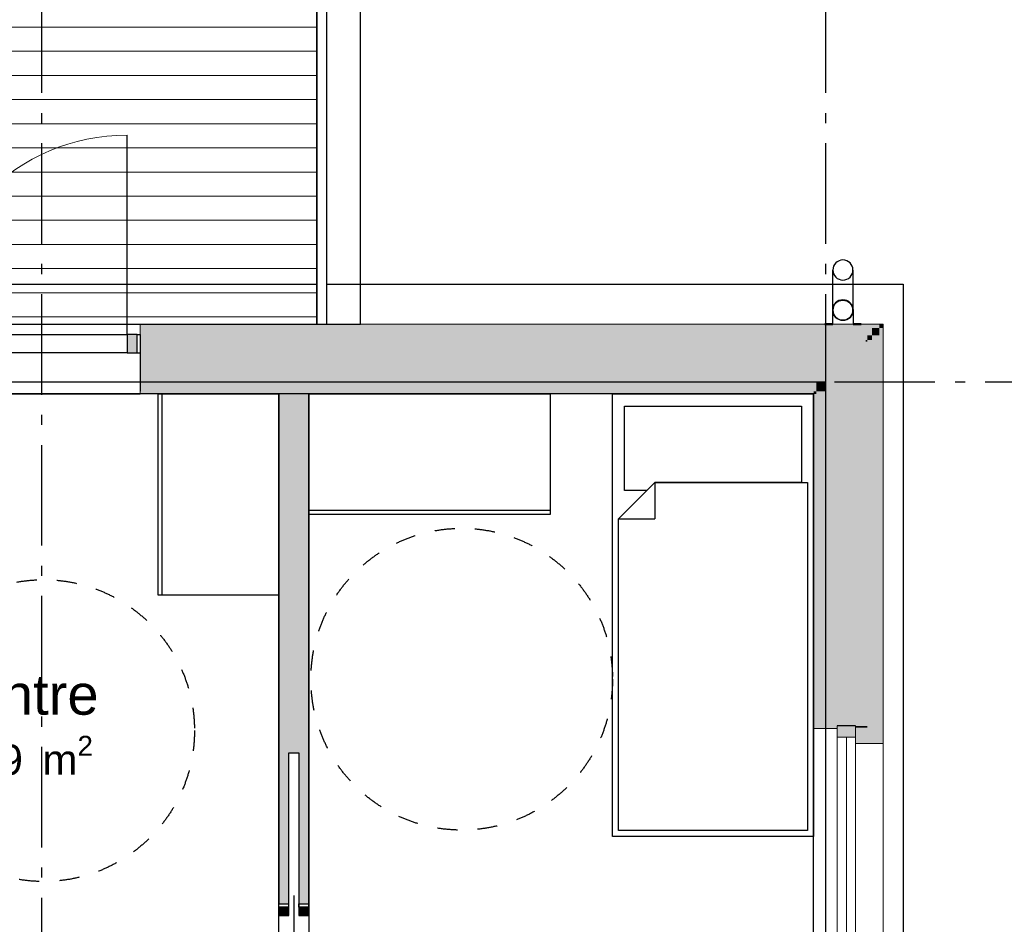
# Model space of a CAD drawing. Header units: millimetres. Extents: x 159314 to 204670, y 149478 to 189280.
# Tile 31 of 43: x 194350 to 199248, y 160198 to 164694. Entities that reach past the tile are written whole.
import ezdxf
from ezdxf.enums import TextEntityAlignment as Align

# ---------------------------------------------------------------- set-up
doc = ezdxf.new("R2010")
doc.units = ezdxf.units.MM
doc.header["$LTSCALE"] = 0.5
doc.header["$MEASUREMENT"] = 0
doc.set_wipeout_variables(frame=1)
for name, pattern in [('Akselinje', [1500, 1000, -200, 100, -200]), ('PLINE', [0]), ('Stipling', [400, 200, -200]), ('Wipeout_Contour', [2000, 0, -2000])]:
    doc.linetypes.add(name, pattern=pattern)
for name, color, linetype in [('23-- Yttervegger (Skravur)(Nye konstruksjoner)', 7, 'Continuous'), ('23-- Yttervegger(Nye konstruksjoner)', 7, 'Continuous'), ('231- Bærende yttervegger (Skravur)(Nye konstruksjoner)', 7, 'Continuous'), ('231- Bærende yttervegger(Nye konstruksjoner)', 7, 'Continuous'), ('24-- Innervegger (Skravur)(Nye konstruksjoner)', 7, 'Continuous'), ('24-- Innervegger(Nye konstruksjoner)', 7, 'Continuous'), ('244- Vinduer_ dører_ foldevegger(Nye konstruksjoner)', 7, 'Continuous'), ('25-- Dekker(Nye konstruksjoner)', 7, 'Continuous'), ('251- Frittbærende dekker(Nye konstruksjoner)', 7, 'Continuous'), ('26-- Yttertak(Nye konstruksjoner)', 7, 'Continuous'), ('265- Gesimser_ takrenner og nedløp(Nye konstruksjoner)', 7, 'Continuous'), ('27-- Fast inventar(Nye konstruksjoner)', 7, 'Continuous'), ('68-- Inventar (løst)(Nye konstruksjoner)', 7, 'Continuous'), ('822- Modullinjer(Nye konstruksjoner)', 7, 'Continuous'), ('862- M___Nettoareal(Nye konstruksjoner)', 7, 'Continuous'), ('862- M___Nettoareal(Polylinje)(Nye konstruksjoner)', 7, 'Continuous'), ('862- M___Nettoareal(Tekst)(Nye konstruksjoner)', 7, 'Continuous'), ('878- Annen overflate_visuell informasjon_snusirkler(Nye konstruksjoner)', 7, 'Continuous')]:
    doc.layers.add(name, color=color, linetype=linetype)
for name, color, linetype, lineweight in [('234- Vinduer_ dører_ porter(Nye konstruksjoner)', 7, 'Continuous', 0), ('235- Utvendig kledning og overflate(Nye konstruksjoner)', 7, 'Continuous', 0), ('236- Innvendig kledning og overflate(Nye konstruksjoner)', 7, 'Continuous', 0), ('255- Gulvoverflate(Nye konstruksjoner)', 7, 'Continuous', 0)]:
    doc.layers.add(name, color=color, linetype=linetype, lineweight=lineweight)
doc.styles.add('GENERATED_STYLE_1', font='arial.ttf')
doc.styles.add('GENERATED_STYLE_4', font='arialbd.ttf')

# ---------------------------------------------------------------- blocks, each defined once
blk = doc.blocks.new('Leilighet 8_102_20_1', base_point=(197168.6, 153864.1))
at = {"layer": '862- M___Nettoareal(Polylinje)(Nye konstruksjoner)', "linetype": 'PLINE', "flags": 128}
blk.add_lwpolyline([(190783.9, 155333.7), (198298.9, 155333.7), (198298.9, 162833.7), (190783.9, 162833.7)], close=True, dxfattribs=at)
at = {"layer": '862- M___Nettoareal(Tekst)(Nye konstruksjoner)', "style": 'GENERATED_STYLE_1'}
for tag, height, p in [('DUMMY_861', 300, (198106.5, 154217.7)), ('ROOM_NAME', 300, (196230.7, 154149.1)), ('DUMMY_862', 150, (196230.7, 153746.3))]:
    blk.add_attdef(tag, text='', height=height, dxfattribs=at).set_placement(p, align=Align.TOP_LEFT)
blk = doc.blocks.new('Entre_106_25_1', base_point=(194342.7, 161892.6))
at = {"layer": '862- M___Nettoareal(Polylinje)(Nye konstruksjoner)', "linetype": 'PLINE', "flags": 128}
blk.add_lwpolyline([(195638.9, 159083.7), (195638.9, 162833.7), (193534.2, 162833.7), (193534.2, 159083.7)], close=True, dxfattribs=at)
at = {"layer": '862- M___Nettoareal(Tekst)(Nye konstruksjoner)', "insert": (194075.4, 161134.4), "char_height": 150, "attachment_point": 1, "style": 'GENERATED_STYLE_1'}
blk.add_mtext('\\A1;{\\pql;\\pt0,24100;\\fArial|b0|i0|c0|p0;\\W1.000000;7,9\\fArial|b0|i0|c0|p0;\\W1.000000;\\A1{\\H.66x;\\S^  ;}\\fArial|b0|i0|c0|p0;\\W1.000000; m\\fArial|b0|i0|c0|p0;\\W1.000000;\\A1{\\H.66x;\\S2^  ;}}', dxfattribs=at)
at = {"layer": '862- M___Nettoareal(Tekst)(Nye konstruksjoner)', "style": 'GENERATED_STYLE_1'}
for tag, height, p in [('DUMMY_861', 200, (194731, 161485.1)), ('ROOM_NAME', 200, (194075.4, 161439.4)), ('DUMMY_862', 150, (194075.4, 161170.8))]:
    blk.add_attdef(tag, text='', height=height, dxfattribs=at).set_placement(p, align=Align.TOP_LEFT)
blk = doc.blocks.new('Soverom 1_102_26_1', base_point=(197118.7, 160128.7))
at = {"layer": '862- M___Nettoareal(Polylinje)(Nye konstruksjoner)', "linetype": 'PLINE', "flags": 128}
blk.add_lwpolyline([(195788.9, 162833.7), (195788.9, 159083.7), (198298.9, 159083.7), (198298.9, 162833.7)], close=True, dxfattribs=at)
at = {"layer": '862- M___Nettoareal(Tekst)(Nye konstruksjoner)', "insert": (196834.3, 159826.2), "char_height": 150, "attachment_point": 1, "style": 'GENERATED_STYLE_1'}
blk.add_mtext('\\A1;{\\pql;\\pt0,24100;\\fArial|b0|i0|c0|p0;\\W1.000000;9,4\\fArial|b0|i0|c0|p0;\\W1.000000;\\A1{\\H.66x;\\S^  ;}\\fArial|b0|i0|c0|p0;\\W1.000000; m\\fArial|b0|i0|c0|p0;\\W1.000000;\\A1{\\H.66x;\\S2^  ;}}', dxfattribs=at)
at = {"layer": '862- M___Nettoareal(Tekst)(Nye konstruksjoner)', "style": 'GENERATED_STYLE_1'}
for tag, height, p in [('DUMMY_861', 200, (198160.6, 160176.9)), ('ROOM_NAME', 200, (196834.3, 160131.2)), ('DUMMY_862', 150, (196834.3, 159862.6))]:
    blk.add_attdef(tag, text='', height=height, dxfattribs=at).set_placement(p, align=Align.TOP_LEFT)
blk = doc.blocks.new('Vindu to-fags[4]_1')
at = {"layer": '23-- Yttervegger (Skravur)(Nye konstruksjoner)', "linetype": 'Continuous'}
for points in [[(198415.9, 161183.7), (198415.9, 161127.7), (198507.9, 161127.7), (198507.9, 161183.7)], [(198507.9, 159883.7), (198507.9, 159933.7), (198415.9, 159933.7), (198415.9, 159883.7)], [(198415.9, 159883.7), (198415.9, 159808.7), (198507.9, 159808.7), (198507.9, 159883.7)], [(198507.9, 159293.7), (198507.9, 159374.7), (198415.9, 159374.7), (198415.9, 159293.7)]]:
    blk.add_hatch(color=256, dxfattribs=at).paths.add_polyline_path(points)
at = {"layer": '234- Vinduer_ dører_ porter(Nye konstruksjoner)', "linetype": 'PLINE'}
for p, q in [((198298.9, 161170.7), (198298.9, 159306.7)), ((198415.9, 161183.7), (198415.9, 161127.7)), ((198507.9, 161127.7), (198507.9, 161183.7)), ((198415.9, 161127.7), (198507.9, 161127.7)), ((198415.9, 161127.7), (198415.9, 159933.7)), ((198461.9, 161127.7), (198461.9, 159933.7)), ((198507.9, 159933.7), (198507.9, 161127.7)), ((198644.9, 161096.7), (198644.9, 159380.7)), ((198507.9, 159933.7), (198415.9, 159933.7)), ((198415.9, 159933.7), (198415.9, 159883.7)), ((198507.9, 159883.7), (198507.9, 159933.7)), ((198415.9, 159883.7), (198415.9, 159808.7)), ((198507.9, 159808.7), (198507.9, 159883.7)), ((198415.9, 159808.7), (198507.9, 159808.7)), ((198415.9, 159808.7), (198415.9, 159374.7)), ((198461.9, 159808.7), (198461.9, 159374.7)), ((198507.9, 159374.7), (198507.9, 159808.7)), ((198507.9, 159374.7), (198415.9, 159374.7)), ((198415.9, 159374.7), (198415.9, 159293.7)), ((198507.9, 159293.7), (198507.9, 159374.7))]:
    blk.add_line(p, q, dxfattribs=at)
at = {"layer": '235- Utvendig kledning og overflate(Nye konstruksjoner)', "linetype": 'PLINE'}
for p, q in [((198644.9, 161183.7), (198644.9, 161096.7)), ((198507.9, 161096.7), (198644.9, 161096.7)), ((198507.9, 159380.7), (198644.9, 159380.7)), ((198644.9, 159293.7), (198644.9, 159380.7))]:
    blk.add_line(p, q, dxfattribs=at)
at = {"layer": '236- Innvendig kledning og overflate(Nye konstruksjoner)', "linetype": 'PLINE'}
for p, q in [((198298.9, 161183.7), (198298.9, 161170.7)), ((198415.9, 161170.7), (198298.9, 161170.7)), ((198298.9, 159293.7), (198298.9, 159306.7)), ((198415.9, 159306.7), (198298.9, 159306.7))]:
    blk.add_line(p, q, dxfattribs=at)
at = {"layer": '244- Vinduer_ dører_ foldevegger(Nye konstruksjoner)', "linetype": 'PLINE'}
for p, q in [((198507.9, 161183.7), (198415.9, 161183.7)), ((198507.9, 161183.7), (198415.9, 161183.7)), ((198507.9, 159293.7), (198415.9, 159293.7)), ((198507.9, 159293.7), (198415.9, 159293.7))]:
    blk.add_line(p, q, dxfattribs=at)
blk = doc.blocks.new('Dør[2]_1')
at = {"layer": '23-- Yttervegger (Skravur)(Nye konstruksjoner)', "linetype": 'Continuous'}
for points in [[(193844.2, 163037.7), (193894.2, 163037.7), (193894.2, 163129.7), (193844.2, 163129.7)], [(194934.2, 163129.7), (194884.2, 163129.7), (194884.2, 163037.7), (194934.2, 163037.7)]]:
    blk.add_hatch(color=256, dxfattribs=at).paths.add_polyline_path(points)
at = {"layer": '234- Vinduer_ dører_ porter(Nye konstruksjoner)', "linetype": 'PLINE'}
blk.add_arc((194884.2, 163129.7), 990, 90, 180, dxfattribs=at)
at = {"layer": '235- Utvendig kledning og overflate(Nye konstruksjoner)', "linetype": 'PLINE'}
for p, q in [((193829.2, 163179.7), (193829.2, 163160.7)), ((194949.2, 163179.7), (194949.2, 163160.7)), ((193829.2, 163160.7), (193829.2, 163129.7)), ((193829.2, 163129.7), (193829.2, 163124.7)), ((193829.2, 163129.7), (193829.2, 163124.7)), ((194949.2, 163160.7), (194949.2, 163129.7)), ((194949.2, 163129.7), (194949.2, 163124.7)), ((194949.2, 163129.7), (194949.2, 163124.7)), ((193829.2, 163124.7), (193829.2, 163101.7)), ((193829.2, 163124.7), (193829.2, 163101.7)), ((193829.2, 163101.7), (193829.2, 163092.7)), ((193829.2, 163101.7), (193829.2, 163092.7)), ((194949.2, 163124.7), (194949.2, 163101.7)), ((194949.2, 163124.7), (194949.2, 163101.7)), ((194949.2, 163101.7), (194949.2, 163092.7)), ((194949.2, 163101.7), (194949.2, 163092.7))]:
    blk.add_line(p, q, dxfattribs=at)
at = {"layer": '236- Innvendig kledning og overflate(Nye konstruksjoner)', "linetype": 'PLINE'}
for p, q in [((193829.2, 162846.7), (193829.2, 162833.7)), ((194949.2, 162846.7), (194949.2, 162833.7))]:
    blk.add_line(p, q, dxfattribs=at)
at = {"layer": '244- Vinduer_ dører_ foldevegger(Nye konstruksjoner)', "linetype": 'PLINE'}
for p, q in [((194884.2, 163129.7), (194884.2, 164119.7)), ((193829.2, 163179.7), (194949.2, 163179.7)), ((193844.2, 163129.7), (193829.2, 163129.7)), ((193829.2, 163129.7), (193829.2, 163037.7)), ((193894.2, 163129.7), (193844.2, 163129.7)), ((193844.2, 163129.7), (193844.2, 163037.7)), ((193894.2, 163129.7), (194884.2, 163129.7)), ((193894.2, 163037.7), (193894.2, 163129.7)), ((194934.2, 163129.7), (194884.2, 163129.7)), ((194884.2, 163129.7), (194884.2, 163037.7)), ((194934.2, 163129.7), (194949.2, 163129.7)), ((194934.2, 163037.7), (194934.2, 163129.7)), ((194949.2, 163129.7), (194949.2, 163037.7)), ((193829.2, 163092.7), (193829.2, 163037.7)), ((193829.2, 163092.7), (193829.2, 163037.7)), ((194949.2, 163092.7), (194949.2, 163037.7)), ((194949.2, 163092.7), (194949.2, 163037.7)), ((193844.2, 163037.7), (193829.2, 163037.7)), ((193829.2, 163037.7), (193829.2, 162894.7)), ((193844.2, 163037.7), (193894.2, 163037.7)), ((194884.2, 163037.7), (193894.2, 163037.7)), ((194884.2, 163037.7), (194934.2, 163037.7)), ((194934.2, 163037.7), (194949.2, 163037.7)), ((194949.2, 163037.7), (194949.2, 162894.7)), ((193829.2, 162894.7), (193829.2, 162846.7)), ((194949.2, 162894.7), (194949.2, 162846.7)), ((193829.2, 162833.7), (194949.2, 162833.7))]:
    blk.add_line(p, q, dxfattribs=at)
blk = doc.blocks.new('Skyvedør med pocketkarm[23]_1')
at = {"layer": '24-- Innervegger (Skravur)(Nye konstruksjoner)', "linetype": 'Continuous'}
for points in [[(195638.9, 160283.7), (195638.9, 160240.7), (195688.9, 160240.7), (195688.9, 160283.7)], [(195738.9, 160283.7), (195738.9, 160240.7), (195788.9, 160240.7), (195788.9, 160283.7)], [(195788.9, 159393.7), (195788.9, 159436.7), (195638.9, 159436.7), (195638.9, 159393.7)]]:
    blk.add_hatch(color=256, dxfattribs=at).paths.add_polyline_path(points)
at = {"layer": '234- Vinduer_ dører_ porter(Nye konstruksjoner)', "linetype": 'PLINE'}
for p, q in [((195518.9, 160138.7), (195468.9, 160088.7)), ((195518.9, 159938.7), (195518.9, 160138.7)), ((195518.9, 160138.7), (195568.9, 160088.7))]:
    blk.add_line(p, q, dxfattribs=at)
at = {"layer": '244- Vinduer_ dører_ foldevegger(Nye konstruksjoner)', "linetype": 'PLINE'}
for p, q in [((195713.9, 160340.7), (195713.9, 159536.7)), ((195638.9, 160283.7), (195638.9, 160298.7)), ((195638.9, 160298.7), (195688.9, 160298.7)), ((195638.9, 160298.7), (195688.9, 160298.7)), ((195638.9, 160298.7), (195688.9, 160298.7)), ((195688.9, 160283.7), (195688.9, 160298.7)), ((195738.9, 160283.7), (195738.9, 160298.7)), ((195738.9, 160298.7), (195788.9, 160298.7)), ((195738.9, 160298.7), (195788.9, 160298.7)), ((195738.9, 160298.7), (195788.9, 160298.7)), ((195788.9, 160283.7), (195788.9, 160298.7)), ((195638.9, 160283.7), (195638.9, 160240.7)), ((195688.9, 160283.7), (195638.9, 160283.7)), ((195638.9, 160240.7), (195688.9, 160240.7)), ((195688.9, 160240.7), (195688.9, 160283.7)), ((195738.9, 160283.7), (195738.9, 160240.7)), ((195788.9, 160283.7), (195738.9, 160283.7)), ((195738.9, 160240.7), (195788.9, 160240.7)), ((195788.9, 160240.7), (195788.9, 160283.7)), ((195788.9, 159436.7), (195638.9, 159436.7)), ((195638.9, 159436.7), (195638.9, 159393.7)), ((195788.9, 159393.7), (195788.9, 159436.7)), ((195638.9, 159393.7), (195638.9, 159378.7)), ((195638.9, 159393.7), (195788.9, 159393.7)), ((195638.9, 159378.7), (195788.9, 159378.7)), ((195638.9, 159378.7), (195788.9, 159378.7)), ((195638.9, 159378.7), (195788.9, 159378.7)), ((195788.9, 159393.7), (195788.9, 159378.7))]:
    blk.add_line(p, q, dxfattribs=at)
blk = doc.blocks.new('Seng 01[2]_1', base_point=(198298.9, 160633.7))
at = {"layer": '68-- Inventar (løst)(Nye konstruksjoner)', "linetype": 'PLINE'}
for p, q in [((197298.9, 160633.7), (197298.9, 162833.7)), ((197298.9, 162833.7), (198298.9, 162833.7)), ((198298.9, 162833.7), (198298.9, 160633.7)), ((197508.9, 162393.7), (197508.9, 162213.7)), ((197328.9, 162213.7), (197508.9, 162213.7)), ((198298.9, 160633.7), (197298.9, 160633.7))]:
    blk.add_line(p, q, dxfattribs=at)
at = {"layer": '68-- Inventar (løst)(Nye konstruksjoner)', "linetype": 'PLINE', "flags": 128}
for points in [[(197508.9, 162393.7), (197468.9, 162353.7), (197358.9, 162353.7), (197358.9, 162773.7), (198238.9, 162773.7), (198238.9, 162393.7)], [(198268.9, 160663.7), (197328.9, 160663.7), (197328.9, 162213.7), (197508.9, 162393.7), (198268.9, 162393.7)]]:
    blk.add_lwpolyline(points, close=True, dxfattribs=at)
blk = doc.blocks.new('Garderobe 01[45]_1', base_point=(196988.9, 162233.7))
at = {"layer": '27-- Fast inventar(Nye konstruksjoner)', "linetype": 'PLINE'}
blk.add_line((196988.9, 162253.7), (195788.9, 162253.7), dxfattribs=at)
at = {"layer": '27-- Fast inventar(Nye konstruksjoner)', "linetype": 'PLINE', "flags": 128}
blk.add_lwpolyline([(196988.9, 162233.7), (195788.9, 162233.7), (195788.9, 162833.7), (196988.9, 162833.7)], close=True, dxfattribs=at)
blk = doc.blocks.new('Garderobe 01[49]_1', base_point=(195038.9, 161833.7))
at = {"layer": '27-- Fast inventar(Nye konstruksjoner)', "linetype": 'PLINE'}
blk.add_line((195058.9, 161833.7), (195058.9, 162833.7), dxfattribs=at)
at = {"layer": '27-- Fast inventar(Nye konstruksjoner)', "linetype": 'PLINE', "flags": 128}
blk.add_lwpolyline([(195038.9, 161833.7), (195038.9, 162833.7), (195638.9, 162833.7), (195638.9, 161833.7)], close=True, dxfattribs=at)
blk = doc.blocks.new('Nedløp kompleks[107]_1', base_point=(198444.9, 163229.6))
at = {"layer": '265- Gesimser_ takrenner og nedløp(Nye konstruksjoner)', "linetype": 'PLINE'}
for p, q in [((198394.9, 163249.6), (198394.9, 163449.6)), ((198494.9, 163449.6), (198494.9, 163249.6))]:
    blk.add_line(p, q, dxfattribs=at)
at = {"layer": '265- Gesimser_ takrenner og nedløp(Nye konstruksjoner)', "linetype": 'PLINE', "flags": 128}
for points in [[(198354.9, 163179.6), (198394.7, 163179.6), (198394.7, 163249.6, -1), (198495.1, 163249.6), (198495.1, 163179.6), (198534.9, 163179.6), (198534.9, 163181.6), (198496.9, 163181.6), (198496.9, 163249.6, 1), (198392.9, 163249.6), (198392.9, 163181.6), (198354.9, 163181.6)], [(198354.9, 163179.6), (198394.7, 163179.6), (198394.7, 163249.6, -1), (198495.1, 163249.6), (198495.1, 163179.6), (198534.9, 163179.6), (198534.9, 163181.6), (198496.9, 163181.6), (198496.9, 163249.6, 1), (198392.9, 163249.6), (198392.9, 163181.6), (198354.9, 163181.6)], [(198354.9, 163179.6), (198394.7, 163179.6), (198394.7, 163249.6, -1), (198495.1, 163249.6), (198495.1, 163179.6), (198534.9, 163179.6), (198534.9, 163181.6), (198496.9, 163181.6), (198496.9, 163249.6, 1), (198392.9, 163249.6), (198392.9, 163181.6), (198354.9, 163181.6)], [(198354.9, 163179.6), (198394.7, 163179.6), (198394.7, 163249.6, -1), (198495.1, 163249.6), (198495.1, 163179.6), (198534.9, 163179.6), (198534.9, 163181.6), (198496.9, 163181.6), (198496.9, 163249.6, 1), (198392.9, 163249.6), (198392.9, 163181.6), (198354.9, 163181.6)], [(198354.9, 163179.6), (198394.7, 163179.6), (198394.7, 163249.6, -1), (198495.1, 163249.6), (198495.1, 163179.6), (198534.9, 163179.6), (198534.9, 163181.6), (198496.9, 163181.6), (198496.9, 163249.6, 1), (198392.9, 163249.6), (198392.9, 163181.6), (198354.9, 163181.6)], [(198354.9, 163179.6), (198394.7, 163179.6), (198394.7, 163249.6, -1), (198495.1, 163249.6), (198495.1, 163179.6), (198534.9, 163179.6), (198534.9, 163181.6), (198496.9, 163181.6), (198496.9, 163249.6, 1), (198392.9, 163249.6), (198392.9, 163181.6), (198354.9, 163181.6)], [(198354.9, 163179.6), (198394.7, 163179.6), (198394.7, 163249.6, -1), (198495.1, 163249.6), (198495.1, 163179.6), (198534.9, 163179.6), (198534.9, 163181.6), (198496.9, 163181.6), (198496.9, 163249.6, 1), (198392.9, 163249.6), (198392.9, 163181.6), (198354.9, 163181.6)], [(198354.9, 163179.6), (198394.7, 163179.6), (198394.7, 163249.6, -1), (198495.1, 163249.6), (198495.1, 163179.6), (198534.9, 163179.6), (198534.9, 163181.6), (198496.9, 163181.6), (198496.9, 163249.6, 1), (198392.9, 163249.6), (198392.9, 163181.6), (198354.9, 163181.6)], [(198354.9, 163179.6), (198394.7, 163179.6), (198394.7, 163249.6, -1), (198495.1, 163249.6), (198495.1, 163179.6), (198534.9, 163179.6), (198534.9, 163181.6), (198496.9, 163181.6), (198496.9, 163249.6, 1), (198392.9, 163249.6), (198392.9, 163181.6), (198354.9, 163181.6)], [(198354.9, 163179.6), (198394.7, 163179.6), (198394.7, 163249.6, -1), (198495.1, 163249.6), (198495.1, 163179.6), (198534.9, 163179.6), (198534.9, 163181.6), (198496.9, 163181.6), (198496.9, 163249.6, 1), (198392.9, 163249.6), (198392.9, 163181.6), (198354.9, 163181.6)], [(198354.9, 163179.6), (198394.7, 163179.6), (198394.7, 163249.6, -1), (198495.1, 163249.6), (198495.1, 163179.6), (198534.9, 163179.6), (198534.9, 163181.6), (198496.9, 163181.6), (198496.9, 163249.6, 1), (198392.9, 163249.6), (198392.9, 163181.6), (198354.9, 163181.6)], [(198494.9, 163249.6, -1), (198394.9, 163249.6, -1)], [(198394.9, 163249.6, -1), (198494.9, 163249.6, -1)], [(198394.9, 163249.6, -1), (198494.9, 163249.6, -1)]]:
    blk.add_lwpolyline(points, format="xyb", close=True, dxfattribs=at)
at = {"layer": '265- Gesimser_ takrenner og nedløp(Nye konstruksjoner)', "linetype": 'PLINE'}
for centre, start, end in [((198444.9, 163449.6), 0, 180), ((198444.9, 163449.6), 0, 180), ((198444.9, 163449.6), 180, 0), ((198444.9, 163449.6), 180, 0), ((198444.9, 163249.6), 0, 180), ((198444.9, 163249.6), 180, 0)]:
    blk.add_arc(centre, 50, start, end, dxfattribs=at)
blk = doc.blocks.new('Standard grid marker[149]_1', base_point=(171952.9, 162893.7))
at = {"layer": '822- Modullinjer(Nye konstruksjoner)', "linetype": 'Akselinje'}
blk.add_line((172152.9, 162893.7), (202944.9, 162893.7), dxfattribs=at)
at = {"layer": '822- Modullinjer(Nye konstruksjoner)', "style": 'GENERATED_STYLE_4'}
for tag, p in [('AC_MarkerText_1_0', (171452.9, 163068.7)), ('AC_MarkerText_1_1', (203644.9, 163068.7))]:
    blk.add_attdef(tag, text='', height=350, dxfattribs=at).set_placement(p, align=Align.TOP_CENTER)
blk = doc.blocks.new('Standard grid marker[150]_1', base_point=(198358.9, 188279.7))
at = {"layer": '822- Modullinjer(Nye konstruksjoner)', "linetype": 'Akselinje'}
blk.add_line((198358.9, 188079.7), (198358.9, 150687.7), dxfattribs=at)
at = {"layer": '822- Modullinjer(Nye konstruksjoner)', "style": 'GENERATED_STYLE_4'}
for tag, p in [('AC_MarkerText_1_0', (198358.9, 188954.7)), ('AC_MarkerText_1_1', (198358.9, 150162.7))]:
    blk.add_attdef(tag, text='', height=350, dxfattribs=at).set_placement(p, align=Align.TOP_CENTER)
blk = doc.blocks.new('Standard grid marker[156]_1', base_point=(194458.9, 188279.7))
at = {"layer": '822- Modullinjer(Nye konstruksjoner)', "linetype": 'Akselinje'}
blk.add_line((194458.9, 188079.7), (194458.9, 150687.7), dxfattribs=at)
at = {"layer": '822- Modullinjer(Nye konstruksjoner)', "style": 'GENERATED_STYLE_4'}
for tag, p in [('AC_MarkerText_1_0', (194458.9, 188954.7)), ('AC_MarkerText_1_1', (194458.9, 150162.7))]:
    blk.add_attdef(tag, text='', height=350, rotation=360, dxfattribs=at).set_placement(p, align=Align.TOP_CENTER)

msp = doc.modelspace()

# ---------------------------------------------------------------- hatches: boundary and pattern name
at = {"layer": '23-- Yttervegger (Skravur)(Nye konstruksjoner)', "linetype": 'Continuous'}
for points in [[(194949.2, 163160.7), (198625.9, 163160.7), (198625.9, 163179.7), (194949.2, 163179.7)], [(198625.9, 163160.7), (198644.9, 163179.7), (198625.9, 163179.7)], [(198625.9, 163160.7), (198644.9, 163160.7), (198644.9, 163179.7)], [(198589.9, 163160.7), (194949.2, 163160.7), (194949.2, 163124.7), (198589.9, 163124.7)], [(198589.9, 163124.7), (198625.9, 163160.7), (198589.9, 163160.7)], [(198589.9, 163124.7), (198625.9, 163124.7), (198625.9, 163160.7)], [(198625.9, 163160.7), (198625.9, 161183.7), (198644.9, 161183.7), (198644.9, 163160.7)], [(198566.9, 163124.7), (194949.2, 163124.7), (194949.2, 163101.7), (198566.9, 163101.7)], [(198557.9, 163101.7), (194949.2, 163101.7), (194949.2, 163092.7), (198557.9, 163092.7)], [(198359.9, 163092.7), (194949.2, 163092.7), (194949.2, 162894.7), (198359.9, 162894.7)], [(198359.9, 162894.7), (198557.9, 163092.7), (198359.9, 163092.7)], [(198359.9, 162894.7), (198557.9, 162894.7), (198557.9, 163092.7)], [(198557.9, 163092.7), (198566.9, 163101.7), (198557.9, 163101.7)], [(198557.9, 163092.7), (198566.9, 163092.7), (198566.9, 163101.7)], [(198557.9, 163092.7), (198557.9, 161183.7), (198566.9, 161183.7), (198566.9, 163092.7)], [(198566.9, 163101.7), (198589.9, 163124.7), (198566.9, 163124.7)], [(198566.9, 163101.7), (198589.9, 163101.7), (198589.9, 163124.7)], [(198566.9, 163101.7), (198566.9, 161183.7), (198589.9, 161183.7), (198589.9, 163101.7)], [(198589.9, 163124.7), (198589.9, 161183.7), (198625.9, 161183.7), (198625.9, 163124.7)], [(194949.2, 162846.7), (198311.9, 162846.7), (198311.9, 162894.7), (194949.2, 162894.7)], [(198311.9, 162846.7), (198359.9, 162894.7), (198311.9, 162894.7)], [(198311.9, 162846.7), (198359.9, 162846.7), (198359.9, 162894.7)], [(198359.9, 162894.7), (198359.9, 161183.7), (198415.9, 161183.7), (198507.9, 161183.7), (198557.9, 161183.7), (198557.9, 162894.7)], [(198298.9, 162846.7), (194949.2, 162846.7), (194949.2, 162833.7), (198298.9, 162833.7)], [(198298.9, 162833.7), (198311.9, 162846.7), (198298.9, 162846.7)], [(198298.9, 162833.7), (198311.9, 162833.7), (198311.9, 162846.7)], [(198298.9, 162833.7), (198298.9, 161183.7), (198311.9, 161183.7), (198311.9, 162833.7)], [(198311.9, 162846.7), (198311.9, 161183.7), (198359.9, 161183.7), (198359.9, 162846.7)], [(198298.9, 161170.7), (198415.9, 161170.7), (198415.9, 161183.7), (198311.9, 161183.7), (198298.9, 161183.7)], [(198566.9, 161183.7), (198557.9, 161183.7), (198507.9, 161183.7), (198507.9, 161174.7), (198566.9, 161174.7)], [(198589.9, 161183.7), (198566.9, 161183.7), (198566.9, 161174.7), (198507.9, 161174.7), (198507.9, 161151.7), (198589.9, 161151.7)], [(198625.9, 161183.7), (198589.9, 161183.7), (198589.9, 161151.7), (198507.9, 161151.7), (198507.9, 161115.7), (198625.9, 161115.7)], [(198644.9, 161183.7), (198625.9, 161183.7), (198625.9, 161115.7), (198507.9, 161115.7), (198507.9, 161096.7), (198644.9, 161096.7)]]:
    msp.add_hatch(color=256, dxfattribs=at).paths.add_polyline_path(points)
at = {"layer": '231- Bærende yttervegger (Skravur)(Nye konstruksjoner)', "linetype": 'Continuous'}
for points in [[(195827.9, 164668.7), (195827.9, 164618.7), (195877.9, 164618.7), (195877.9, 164668.7)], [(195827.9, 164568.7), (195827.9, 164518.7), (195877.9, 164518.7), (195877.9, 164568.7)], [(195827.9, 164468.7), (195827.9, 164418.7), (195877.9, 164418.7), (195877.9, 164468.7)], [(195827.9, 164368.7), (195827.9, 164318.7), (195877.9, 164318.7), (195877.9, 164368.7)], [(195827.9, 164268.7), (195827.9, 164218.7), (195877.9, 164218.7), (195877.9, 164268.7)], [(195827.9, 164168.7), (195827.9, 164118.7), (195877.9, 164118.7), (195877.9, 164168.7)], [(195827.9, 164068.7), (195827.9, 164018.7), (195877.9, 164018.7), (195877.9, 164068.7)], [(195827.9, 163968.7), (195827.9, 163918.7), (195877.9, 163918.7), (195877.9, 163968.7)], [(195827.9, 163868.7), (195827.9, 163818.7), (195877.9, 163818.7), (195877.9, 163868.7)], [(195827.9, 163768.7), (195827.9, 163718.7), (195877.9, 163718.7), (195877.9, 163768.7)], [(195827.9, 163668.7), (195827.9, 163618.7), (195877.9, 163618.7), (195877.9, 163668.7)], [(195827.9, 163568.7), (195827.9, 163518.7), (195877.9, 163518.7), (195877.9, 163568.7)], [(195827.9, 163468.7), (195827.9, 163418.7), (195877.9, 163418.7), (195877.9, 163468.7)], [(195827.9, 163368.7), (195827.9, 163318.7), (195877.9, 163318.7), (195877.9, 163368.7)], [(195827.9, 163268.7), (195827.9, 163218.7), (195877.9, 163218.7), (195877.9, 163268.7)]]:
    msp.add_hatch(color=256, dxfattribs=at).paths.add_polyline_path(points)
at = {"layer": '24-- Innervegger (Skravur)(Nye konstruksjoner)', "linetype": 'Continuous'}
msp.add_hatch(color=256, dxfattribs=at).paths.add_polyline_path([(195638.9, 160298.7), (195688.9, 160298.7), (195688.9, 161049.7), (195738.9, 161049.7), (195738.9, 160298.7), (195788.9, 160298.7), (195788.9, 162833.7), (195638.9, 162833.7)])
at = {"layer": '255- Gulvoverflate(Nye konstruksjoner)', "linetype": 'Continuous'}
h = msp.add_hatch(dxfattribs=at)
h.set_pattern_fill('LINJER_120_MM_0001', color=256, style=0, pattern_type=2)
h.set_pattern_definition([(0, (188973.87, 180376.58), (0, 120), [])])
h.paths.add_polyline_path([(182885.5, 163179.7), (195827.9, 163179.7), (195827.9, 165203.7), (186264.9, 165203.7), (186264.9, 171018.7), (194294.9, 171018.7), (194294.9, 177287.7), (194294.9, 183129.7), (186222.9, 183129.7), (186222.9, 180629.7), (184348.9, 180629.7), (184348.9, 165107.7), (182885.5, 165107.7)])

# ---------------------------------------------------------------- linework, layer by layer
at = {"layer": '23-- Yttervegger(Nye konstruksjoner)', "linetype": 'PLINE'}
for p, q in [((194949.2, 163092.7), (194949.2, 163037.7)), ((194949.2, 163037.7), (194949.2, 162894.7)), ((194949.2, 162894.7), (194949.2, 162846.7)), ((198507.9, 161183.7), (198415.9, 161183.7))]:
    msp.add_line(p, q, dxfattribs=at)
at = {"layer": '231- Bærende yttervegger(Nye konstruksjoner)', "linetype": 'PLINE', "flags": 128}
for points in [[(195827.9, 164668.7), (195827.9, 164618.7)], [(195877.9, 164668.7), (195827.9, 164668.7)], [(195877.9, 164618.7), (195877.9, 164668.7)], [(195827.9, 164618.7), (195877.9, 164618.7)], [(195827.9, 164568.7), (195827.9, 164518.7)], [(195877.9, 164568.7), (195827.9, 164568.7)], [(195877.9, 164518.7), (195877.9, 164568.7)], [(195827.9, 164518.7), (195877.9, 164518.7)], [(195827.9, 164468.7), (195827.9, 164418.7)], [(195877.9, 164468.7), (195827.9, 164468.7)], [(195877.9, 164418.7), (195877.9, 164468.7)], [(195827.9, 164418.7), (195877.9, 164418.7)], [(195827.9, 164368.7), (195827.9, 164318.7)], [(195877.9, 164368.7), (195827.9, 164368.7)], [(195877.9, 164318.7), (195877.9, 164368.7)], [(195827.9, 164318.7), (195877.9, 164318.7)], [(195827.9, 164268.7), (195827.9, 164218.7)], [(195877.9, 164268.7), (195827.9, 164268.7)], [(195877.9, 164218.7), (195877.9, 164268.7)], [(195827.9, 164218.7), (195877.9, 164218.7)], [(195827.9, 164168.7), (195827.9, 164118.7)], [(195877.9, 164168.7), (195827.9, 164168.7)], [(195877.9, 164118.7), (195877.9, 164168.7)], [(195827.9, 164118.7), (195877.9, 164118.7)], [(195827.9, 164068.7), (195827.9, 164018.7)], [(195877.9, 164068.7), (195827.9, 164068.7)], [(195877.9, 164018.7), (195877.9, 164068.7)], [(195827.9, 164018.7), (195877.9, 164018.7)], [(195827.9, 163968.7), (195827.9, 163918.7)], [(195877.9, 163968.7), (195827.9, 163968.7)], [(195877.9, 163918.7), (195877.9, 163968.7)], [(195827.9, 163918.7), (195877.9, 163918.7)], [(195827.9, 163868.7), (195827.9, 163818.7)], [(195877.9, 163868.7), (195827.9, 163868.7)], [(195877.9, 163818.7), (195877.9, 163868.7)], [(195827.9, 163818.7), (195877.9, 163818.7)], [(195827.9, 163768.7), (195827.9, 163718.7)], [(195877.9, 163768.7), (195827.9, 163768.7)], [(195877.9, 163718.7), (195877.9, 163768.7)], [(195827.9, 163718.7), (195877.9, 163718.7)], [(195827.9, 163668.7), (195827.9, 163618.7)], [(195877.9, 163668.7), (195827.9, 163668.7)], [(195877.9, 163618.7), (195877.9, 163668.7)], [(195827.9, 163618.7), (195877.9, 163618.7)], [(195827.9, 163568.7), (195827.9, 163518.7)], [(195877.9, 163568.7), (195827.9, 163568.7)], [(195877.9, 163518.7), (195877.9, 163568.7)], [(195827.9, 163518.7), (195877.9, 163518.7)], [(195827.9, 163468.7), (195827.9, 163418.7)], [(195877.9, 163468.7), (195827.9, 163468.7)], [(195877.9, 163418.7), (195877.9, 163468.7)], [(195827.9, 163418.7), (195877.9, 163418.7)], [(195827.9, 163368.7), (195827.9, 163318.7)], [(195877.9, 163368.7), (195827.9, 163368.7)], [(195877.9, 163318.7), (195877.9, 163368.7)], [(195827.9, 163318.7), (195877.9, 163318.7)], [(195827.9, 163268.7), (195827.9, 163218.7)], [(195877.9, 163268.7), (195827.9, 163268.7)], [(195877.9, 163218.7), (195877.9, 163268.7)], [(195827.9, 163218.7), (195877.9, 163218.7)]]:
    msp.add_lwpolyline(points, dxfattribs=at)
at = {"layer": '235- Utvendig kledning og overflate(Nye konstruksjoner)', "linetype": 'PLINE'}
for p, q in [((194949.2, 163179.7), (194949.2, 163160.7)), ((194949.2, 163160.7), (194949.2, 163129.7)), ((194949.2, 163129.7), (194949.2, 163124.7)), ((194949.2, 163124.7), (194949.2, 163101.7)), ((194949.2, 163101.7), (194949.2, 163092.7)), ((198644.9, 161183.7), (198644.9, 161096.7)), ((198507.9, 161096.7), (198644.9, 161096.7))]:
    msp.add_line(p, q, dxfattribs=at)
at = {"layer": '235- Utvendig kledning og overflate(Nye konstruksjoner)', "linetype": 'PLINE', "flags": 128}
for points in [[(198625.9, 163179.7), (194949.2, 163179.7)], [(198644.9, 163179.7), (198625.9, 163179.7)], [(198644.9, 161183.7), (198644.9, 163179.7)]]:
    msp.add_lwpolyline(points, dxfattribs=at)
at = {"layer": '236- Innvendig kledning og overflate(Nye konstruksjoner)', "linetype": 'PLINE'}
for p, q in [((194949.2, 162846.7), (194949.2, 162833.7)), ((198298.9, 161183.7), (198298.9, 161170.7)), ((198415.9, 161170.7), (198298.9, 161170.7))]:
    msp.add_line(p, q, dxfattribs=at)
at = {"layer": '236- Innvendig kledning og overflate(Nye konstruksjoner)', "linetype": 'PLINE', "flags": 128}
for points in [[(194949.2, 162833.7), (195638.9, 162833.7)], [(195788.9, 162833.7), (198298.9, 162833.7)], [(198298.9, 162833.7), (198298.9, 161183.7)]]:
    msp.add_lwpolyline(points, dxfattribs=at)
at = {"layer": '24-- Innervegger(Nye konstruksjoner)', "linetype": 'PLINE'}
for p, q in [((195638.9, 160298.7), (195688.9, 160298.7)), ((195738.9, 160298.7), (195788.9, 160298.7))]:
    msp.add_line(p, q, dxfattribs=at)
at = {"layer": '24-- Innervegger(Nye konstruksjoner)', "linetype": 'PLINE', "flags": 128}
for points in [[(195638.9, 162833.7), (195638.9, 160298.7)], [(195788.9, 160298.7), (195788.9, 162833.7)]]:
    msp.add_lwpolyline(points, dxfattribs=at)
at = {"layer": '244- Vinduer_ dører_ foldevegger(Nye konstruksjoner)', "linetype": 'PLINE'}
for p, q in [((195688.9, 161049.7), (195738.9, 161049.7)), ((195688.9, 160283.7), (195688.9, 161049.7)), ((195738.9, 161049.7), (195738.9, 160283.7))]:
    msp.add_line(p, q, dxfattribs=at)
at = {"layer": '25-- Dekker(Nye konstruksjoner)', "linetype": 'PLINE', "flags": 128}
msp.add_lwpolyline([(182885.5, 163179.7), (195827.9, 163179.7), (195827.9, 165203.7), (186264.9, 165203.7), (186264.9, 171018.7), (194294.9, 171018.7), (194294.9, 177287.7), (194294.9, 183129.7), (186222.9, 183129.7), (186222.9, 180629.7), (184348.9, 180629.7), (184348.9, 165107.7), (182885.5, 165107.7)], close=True, dxfattribs=at)
at = {"layer": '251- Frittbærende dekker(Nye konstruksjoner)', "linetype": 'PLINE', "flags": 128}
msp.add_lwpolyline([(184348.9, 165107.7), (182722.9, 165107.7), (182722.9, 163179.7), (196044.9, 163179.7), (196044.9, 165549.7), (194744.9, 165549.7), (194744.9, 165107.7), (186264.9, 165107.7), (186264.9, 171289.7), (186514.9, 171289.7), (186514.9, 178318.7), (184348.9, 178318.7)], close=True, dxfattribs=at)
at = {"layer": '26-- Yttertak(Nye konstruksjoner)', "linetype": 'PLINE', "flags": 128}
for points in [[(182572.9, 163379.7), (198744.9, 163379.6)], [(198744.9, 163379.6), (198744.9, 159933.7)], [(182958.9, 162893.7), (198358.9, 162893.6)], [(198358.9, 162893.6), (198358.9, 159933.7)]]:
    msp.add_lwpolyline(points, dxfattribs=at)
at = {"layer": '878- Annen overflate_visuell informasjon_snusirkler(Nye konstruksjoner)', "linetype": 'Stipling'}
for centre in [(196548.9, 161415.9), (194469.7, 161160.3)]:
    msp.add_circle(centre, 750, dxfattribs=at)

# ---------------------------------------------------------------- block references
at = {"layer": '244- Vinduer_ dører_ foldevegger(Nye konstruksjoner)', "linetype": 'PLINE'}
for name in ['Dør[2]_1', 'Vindu to-fags[4]_1', 'Skyvedør med pocketkarm[23]_1']:
    msp.add_blockref(name, (0, 0), dxfattribs=at)
at = {"layer": '265- Gesimser_ takrenner og nedløp(Nye konstruksjoner)', "linetype": 'PLINE'}
msp.add_blockref('Nedløp kompleks[107]_1', (198444.9, 163229.6), dxfattribs=at)
at = {"layer": '27-- Fast inventar(Nye konstruksjoner)', "linetype": 'PLINE'}
for name, p in [('Garderobe 01[49]_1', (195038.9, 161833.7)), ('Garderobe 01[45]_1', (196988.9, 162233.7))]:
    msp.add_blockref(name, p, dxfattribs=at)
at = {"layer": '68-- Inventar (løst)(Nye konstruksjoner)', "linetype": 'PLINE'}
msp.add_blockref('Seng 01[2]_1', (198298.9, 160633.7), dxfattribs=at)
at = {"layer": '822- Modullinjer(Nye konstruksjoner)', "linetype": 'PLINE'}
for name, p in [('Standard grid marker[156]_1', (194458.9, 188279.7)), ('Standard grid marker[150]_1', (198358.9, 188279.7))]:
    msp.add_blockref(name, p, dxfattribs=at)
at = {"layer": '862- M___Nettoareal(Nye konstruksjoner)', "linetype": 'Continuous'}
msp.add_blockref('Leilighet 8_102_20_1', (197168.6, 153864.1), dxfattribs=at)
ref = msp.add_blockref('Entre_106_25_1', (194342.7, 161892.6), dxfattribs=at)
ref.add_attrib('ROOM_NAME', 'Entre', dxfattribs={"layer": '862- M___Nettoareal(Tekst)(Nye konstruksjoner)', "color": 7, "height": 200, "style": 'GENERATED_STYLE_1'}).set_placement((194075.4, 161439.4), align=Align.TOP_LEFT)
ref = msp.add_blockref('Soverom 1_102_26_1', (197118.7, 160128.7), dxfattribs=at)
ref.add_attrib('ROOM_NAME', 'Soverom 1', dxfattribs={"layer": '862- M___Nettoareal(Tekst)(Nye konstruksjoner)', "color": 7, "height": 200, "style": 'GENERATED_STYLE_1'}).set_placement((196834.3, 160131.2), align=Align.TOP_LEFT)

# ---------------------------------------------------------------- next in the draw order: wipeouts: each hides what was drawn before it
at = {"linetype": 'Wipeout_Contour', "ltscale": 1022170.521521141}
msp.add_wipeout([(195877.9, 163179.7), (195877.9, 165107.7), (195827.9, 165107.7), (195827.9, 163179.7)], dxfattribs=at).dxf.layer = '231- Bærende yttervegger (Skravur)(Nye konstruksjoner)'

# ---------------------------------------------------------------- next in the draw order: linework, layer by layer
at = {"layer": '231- Bærende yttervegger(Nye konstruksjoner)', "linetype": 'PLINE', "flags": 128}
for points in [[(195827.9, 165107.7), (195827.9, 163179.7)], [(195877.9, 163179.7), (195877.9, 165107.7)], [(195827.9, 163179.7), (195877.9, 163179.7)]]:
    msp.add_lwpolyline(points, dxfattribs=at)

# ---------------------------------------------------------------- next in the draw order: block references
at = {"layer": '822- Modullinjer(Nye konstruksjoner)', "linetype": 'PLINE'}
msp.add_blockref('Standard grid marker[149]_1', (171952.9, 162893.7), dxfattribs=at)

doc.saveas('drawing.dxf')
